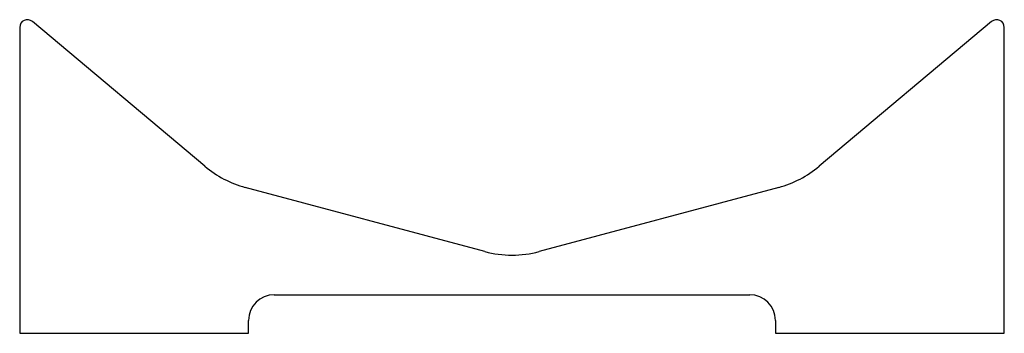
# Model space of a CAD drawing. Header units: millimetres. Extents: x 0 to 383, y 0 to 122.
import ezdxf

# ---------------------------------------------------------------- set-up
doc = ezdxf.new("R2010")
doc.units = ezdxf.units.MM
doc.linetypes.add('SLD-Sürekli', pattern=[0])

msp = doc.modelspace()

# ---------------------------------------------------------------- linework, layer by layer
at = {"color": 7, "linetype": 'SLD-Sürekli', "lineweight": 25}
for p, q in [((0.4, 119.35), (0.4, 0.4)), ((72.42, 65.36), (5.33, 121.65)), ((378.47, 121.65), (311.38, 65.36)), ((383.4, 0.4), (383.4, 119.35)), ((181.29, 32.21), (88.16, 57.16)), ((295.64, 57.16), (202.51, 32.21)), ((99.4, 15.4), (284.4, 15.4)), ((89.4, 0.4), (89.4, 5.4)), ((294.4, 5.4), (294.4, 0.4)), ((0.4, 0.4), (89.4, 0.4)), ((294.4, 0.4), (383.4, 0.4))]:
    msp.add_line(p, q, dxfattribs=at)
for centre, radius, start, end in [((3.4, 119.35), 3, 50, 180), ((380.4, 119.35), 3, 0, 130), ((98.77, 96.76), 41, 230, 255), ((285.03, 96.76), 41, 285, 310), ((191.9, 71.81), 41, 255, 285), ((99.4, 5.4), 10, 90, 180), ((284.4, 5.4), 10, 0, 90)]:
    msp.add_arc(centre, radius, start, end, dxfattribs=at)

doc.saveas('drawing.dxf')
